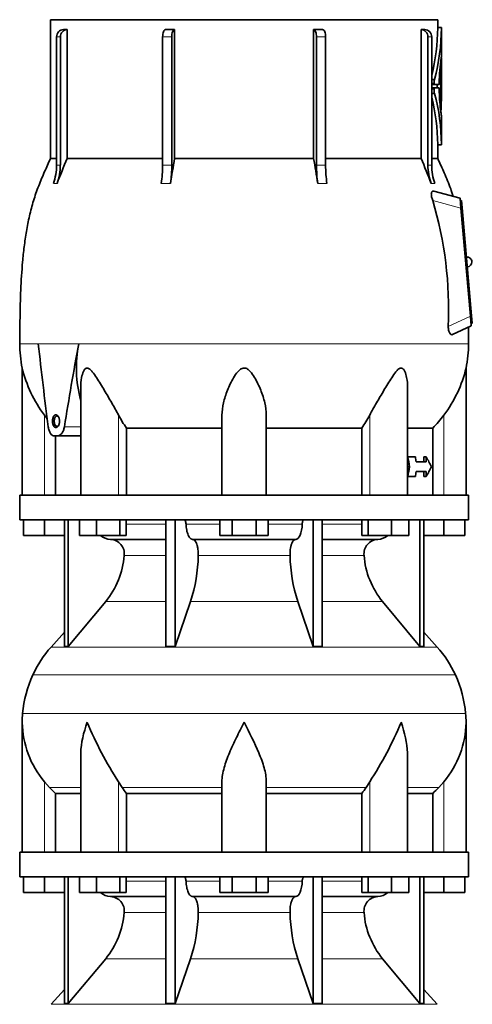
# Model space of a CAD drawing. Header units: millimetres. Extents: x 160 to 756, y -1232 to 1417.
# Tile 15 of 16: x 503 to 687, y 693 to 1093. Entities that reach past the tile are written whole.
import ezdxf

# ---------------------------------------------------------------- set-up
doc = ezdxf.new("R2010")
doc.units = ezdxf.units.MM
doc.layers.add('VSI134_DIFFUSORE', color=7, linetype='Continuous')
doc.layers.add('VSI134_TESTATA', color=7, linetype='Continuous')

# ---------------------------------------------------------------- blocks, each defined once
blk = doc.blocks.new('SE3')
at = {"layer": 'VSI134_DIFFUSORE', "color": 7, "linetype": 'Continuous', "lineweight": 35}
for p, q in [((685.06, 899.68), (503.06, 899.68)), ((503.06, 899.68), (503.06, 889.68)), ((685.06, 889.68), (685.06, 899.68)), ((503.06, 889.68), (685.06, 889.68)), ((504.56, 883.28), (504.56, 889.68)), ((504.56, 883.28), (504.56, 889.68)), ((513.06, 883.28), (513.06, 889.68)), ((521.23, 889.68), (521.23, 838.23)), ((522.76, 889.68), (522.76, 838.23)), ((527.3, 883.28), (527.3, 889.68)), ((534.24, 883.28), (534.24, 889.68)), ((543.72, 883.28), (543.72, 889.68)), ((546.26, 883.28), (546.26, 889.68)), ((562.36, 889.68), (562.36, 838.23)), ((566.06, 889.68), (566.06, 838.23)), ((584.24, 883.28), (584.24, 889.68)), ((589.15, 883.28), (589.15, 889.68)), ((598.97, 883.28), (598.97, 889.68)), ((603.87, 883.28), (603.87, 889.68)), ((622.06, 889.68), (622.06, 838.23)), ((625.75, 889.68), (625.75, 838.23)), ((641.85, 883.28), (641.85, 889.68)), ((644.39, 883.28), (644.39, 889.68)), ((653.87, 883.28), (653.87, 889.68)), ((660.81, 883.28), (660.81, 889.68)), ((665.36, 889.68), (665.36, 838.23)), ((666.89, 889.68), (666.89, 838.23)), ((675.06, 883.28), (675.06, 889.68)), ((683.56, 883.28), (683.56, 889.68)), ((513.06, 883.28), (504.56, 883.28)), ((521.23, 883.28), (513.06, 883.28)), ((534.24, 883.28), (527.3, 883.28)), ((543.72, 883.28), (534.24, 883.28)), ((539.88, 881.68), (562.36, 881.68)), ((546.26, 883.28), (543.72, 883.28)), ((573.15, 881.68), (614.97, 881.68)), ((589.15, 883.28), (584.24, 883.28)), ((598.97, 883.28), (589.15, 883.28)), ((603.87, 883.28), (598.97, 883.28)), ((625.75, 881.68), (648.23, 881.68)), ((644.39, 883.28), (641.85, 883.28)), ((653.87, 883.28), (644.39, 883.28)), ((660.81, 883.28), (653.87, 883.28)), ((675.06, 883.28), (666.89, 883.28)), ((683.56, 883.28), (675.06, 883.28)), ((522.76, 838.23), (537.92, 856.44)), ((566.06, 838.23), (572.33, 856.44)), ((615.78, 856.44), (622.06, 838.23)), ((650.2, 856.44), (665.36, 838.23)), ((521.23, 844), (515.76, 837.93)), ((672.36, 837.93), (666.89, 844)), ((521.23, 838.23), (522.76, 838.23)), ((562.36, 838.23), (566.06, 838.23)), ((622.06, 838.23), (625.75, 838.23)), ((665.36, 838.23), (666.89, 838.23)), ((504.06, 807.42), (504.06, 754.68)), ((684.06, 754.68), (684.06, 807.42)), ((527.78, 794.04), (527.78, 754.68)), ((660.33, 754.68), (660.33, 794.04)), ((515.07, 780.98), (513.06, 783.28)), ((544.57, 780.98), (543.15, 783.28)), ((585.06, 754.68), (585.06, 783.28)), ((603.06, 754.68), (603.06, 783.28)), ((644.97, 783.28), (643.55, 780.98)), ((675.06, 783.28), (673.05, 780.98)), ((517.59, 778.54), (527.78, 778.54)), ((517.59, 754.68), (517.59, 778.54)), ((546.35, 778.54), (585.06, 778.54)), ((546.35, 754.68), (546.35, 778.54)), ((603.06, 778.54), (641.77, 778.54)), ((641.77, 778.54), (641.77, 754.68)), ((660.33, 778.54), (670.53, 778.54)), ((670.53, 778.54), (670.53, 754.68)), ((685.06, 754.68), (503.06, 754.68)), ((503.06, 754.68), (503.06, 744.68)), ((685.06, 744.68), (685.06, 754.68)), ((503.06, 744.68), (685.06, 744.68)), ((504.56, 738.28), (504.56, 744.68)), ((504.56, 738.28), (504.56, 744.68)), ((513.06, 738.28), (513.06, 744.68)), ((521.23, 744.68), (521.23, 693.23)), ((522.76, 744.68), (522.76, 693.23)), ((527.3, 738.28), (527.3, 744.68)), ((534.24, 738.28), (534.24, 744.68)), ((543.72, 738.28), (543.72, 744.68)), ((546.26, 738.28), (546.26, 744.68)), ((562.36, 744.68), (562.36, 693.23)), ((566.06, 744.68), (566.06, 693.23)), ((584.24, 738.28), (584.24, 744.68)), ((589.15, 738.28), (589.15, 744.68)), ((598.97, 738.28), (598.97, 744.68)), ((603.87, 738.28), (603.87, 744.68)), ((622.06, 744.68), (622.06, 693.23)), ((625.75, 744.68), (625.75, 693.23)), ((641.85, 738.28), (641.85, 744.68)), ((644.39, 738.28), (644.39, 744.68)), ((653.87, 738.28), (653.87, 744.68)), ((660.81, 738.28), (660.81, 744.68)), ((665.36, 744.68), (665.36, 693.23)), ((666.89, 744.68), (666.89, 693.23)), ((675.06, 738.28), (675.06, 744.68)), ((683.56, 738.28), (683.56, 744.68)), ((513.06, 738.28), (504.56, 738.28)), ((521.23, 738.28), (513.06, 738.28)), ((534.24, 738.28), (527.3, 738.28)), ((543.72, 738.28), (534.24, 738.28)), ((539.88, 736.68), (562.36, 736.68)), ((546.26, 738.28), (543.72, 738.28)), ((573.15, 736.68), (614.97, 736.68)), ((589.15, 738.28), (584.24, 738.28)), ((598.97, 738.28), (589.15, 738.28)), ((603.87, 738.28), (598.97, 738.28)), ((625.75, 736.68), (648.23, 736.68)), ((644.39, 738.28), (641.85, 738.28)), ((653.87, 738.28), (644.39, 738.28)), ((660.81, 738.28), (653.87, 738.28)), ((675.06, 738.28), (666.89, 738.28)), ((683.56, 738.28), (675.06, 738.28)), ((522.76, 693.23), (537.92, 711.44)), ((566.06, 693.23), (572.33, 711.44)), ((615.78, 711.44), (622.06, 693.23)), ((650.2, 711.44), (665.36, 693.23)), ((521.23, 699), (515.76, 692.93)), ((672.36, 692.93), (666.89, 699)), ((521.23, 693.23), (522.76, 693.23)), ((562.36, 693.23), (566.06, 693.23)), ((622.06, 693.23), (625.75, 693.23)), ((665.36, 693.23), (666.89, 693.23))]:
    blk.add_line(p, q, dxfattribs=at)
at = {"layer": 'VSI134_DIFFUSORE', "color": 4, "linetype": 'Continuous', "lineweight": 9}
for p, q in [((546.26, 887.91), (562.36, 887.91)), ((570.49, 887.91), (584.24, 887.91)), ((603.87, 887.91), (617.63, 887.91)), ((625.75, 887.91), (641.85, 887.91)), ((562.36, 875.14), (545.43, 875.14)), ((612.67, 875.14), (575.45, 875.14)), ((642.69, 875.14), (625.75, 875.14)), ((537.92, 856.44), (562.36, 856.44)), ((572.33, 856.44), (615.78, 856.44)), ((625.75, 856.44), (650.2, 856.44)), ((515.76, 837.93), (672.36, 837.93)), ((679.73, 826.67), (508.39, 826.67)), ((504.23, 811.04), (683.89, 811.04)), ((513.06, 754.68), (513.06, 783.28)), ((527.78, 780.98), (515.07, 780.98)), ((543.15, 754.68), (543.15, 783.28)), ((585.06, 780.98), (544.57, 780.98)), ((603.06, 780.98), (643.55, 780.98)), ((644.97, 754.68), (644.97, 783.28)), ((660.33, 780.98), (673.05, 780.98)), ((675.06, 754.68), (675.06, 783.28)), ((546.26, 742.91), (562.36, 742.91)), ((570.49, 742.91), (584.24, 742.91)), ((603.87, 742.91), (617.63, 742.91)), ((625.75, 742.91), (641.85, 742.91)), ((562.36, 730.14), (545.43, 730.14)), ((612.67, 730.14), (575.45, 730.14)), ((642.69, 730.14), (625.75, 730.14)), ((537.92, 711.44), (562.36, 711.44)), ((572.33, 711.44), (615.78, 711.44)), ((625.75, 711.44), (650.2, 711.44)), ((515.76, 692.93), (672.36, 692.93))]:
    blk.add_line(p, q, dxfattribs=at)
at = {"layer": 'VSI134_DIFFUSORE', "color": 7, "linetype": 'Continuous', "lineweight": 35}
for centre, radius, start, end in [((540.12, 888.36), 6.68, 229.5852, 268.0094), ((539.6, 875.82), 5.87, 353.3223, 87.2173), ((648.5, 875.84), 5.85, 92.5772, 186.8833), ((648, 888.36), 6.68, 271.9979, 310.3729), ((512.13, 877.66), 33.4, 320.5472, 355.6594), ((510.49, 876.34), 64.97, 342.1602, 358.9354), ((679.13, 876.59), 66.48, 181.2569, 197.6475), ((676.1, 877.71), 33.51, 184.3996, 219.3938), ((548.46, 808.48), 44, 138, 155.5912), ((639.66, 808.48), 44, 24.4088, 42), ((553.01, 806.42), 49, 155.5912, 174.5826), ((635.1, 806.42), 49, 5.4174, 24.4088), ((542.56, 807.41), 38.5, 174.5826, 180.0014), ((645.56, 807.41), 38.5, 359.9671, 5.4174), ((542.75, 808.09), 38.7, 181.0158, 219.8906), ((668.74, 864.94), 149.81, 202.5842, 213.0334), ((519.38, 864.94), 149.81, 326.9666, 337.4158), ((645.37, 808.09), 38.7, 320.1094, 358.9842), ((577.68, 803.2), 39.88, 213.8582, 218.2062), ((610.43, 803.2), 39.88, 321.7938, 326.1418), ((540.12, 743.36), 6.68, 229.5852, 268.0094), ((539.6, 730.82), 5.87, 353.3223, 87.2173), ((648.5, 730.84), 5.85, 92.5772, 186.8833), ((648, 743.36), 6.68, 271.9979, 310.3729), ((512.13, 732.66), 33.4, 320.5472, 355.6594), ((510.49, 731.34), 64.97, 342.1602, 358.9354), ((679.13, 731.59), 66.48, 181.2569, 197.6475), ((676.1, 732.71), 33.51, 184.3996, 219.3938)]:
    blk.add_arc(centre, radius, start, end, dxfattribs=at)
for points, knots in [([(569.72, 889.68), (569.77, 889.68), (569.82, 889.67), (569.91, 889.63), (569.95, 889.6), (570.08, 889.47), (570.17, 889.34), (570.3, 889.01), (570.36, 888.82), (570.45, 888.39), (570.47, 888.15), (570.49, 887.91)], [0, 0, 0, 0, 0.125, 0.125, 0.25, 0.25, 0.5, 0.5, 0.75, 0.75, 1, 1, 1, 1]), ([(573.15, 881.68), (572.99, 881.68), (572.82, 881.72), (572.58, 881.84), (572.5, 881.89), (572.35, 882), (572.27, 882.07), (572.04, 882.29), (571.9, 882.48), (571.62, 882.93), (571.48, 883.18), (571.24, 883.74), (571.13, 884.06), (570.93, 884.73), (570.84, 885.09), (570.69, 885.84), (570.63, 886.24), (570.54, 887.06), (570.5, 887.48), (570.49, 887.91)], [0, 0, 0, 0, 0.125, 0.125, 0.1875, 0.1875, 0.25, 0.25, 0.375, 0.375, 0.5, 0.5, 0.625, 0.625, 0.75, 0.75, 0.875, 0.875, 1, 1, 1, 1]), ([(617.63, 887.91), (617.56, 886.2), (617.24, 884.6), (616.27, 882.33), (615.62, 881.68), (614.97, 881.68)], [0, 0, 0, 0, 0.5, 0.5, 1, 1, 1, 1]), ([(617.63, 887.91), (617.64, 888.15), (617.67, 888.38), (617.73, 888.71), (617.76, 888.81), (617.81, 889), (617.85, 889.09), (617.92, 889.26), (617.95, 889.33), (618.03, 889.45), (618.07, 889.51), (618.16, 889.6), (618.21, 889.63), (618.3, 889.67), (618.34, 889.68), (618.39, 889.68)], [0, 0, 0, 0, 0.25, 0.25, 0.375, 0.375, 0.5, 0.5, 0.625, 0.625, 0.75, 0.75, 0.875, 0.875, 1, 1, 1, 1]), ([(573.15, 881.68), (573.23, 881.68), (573.31, 881.67), (573.47, 881.63), (573.55, 881.6), (573.78, 881.47), (573.93, 881.34), (574.22, 881), (574.36, 880.8), (574.56, 880.44), (574.62, 880.31), (574.74, 880.03), (574.8, 879.88), (574.96, 879.42), (575.05, 879.09), (575.17, 878.55), (575.21, 878.37), (575.28, 877.99), (575.31, 877.8), (575.38, 877.21), (575.42, 876.8), (575.46, 875.97), (575.46, 875.55), (575.45, 875.14)], [0, 0, 0, 0, 0.0625, 0.0625, 0.125, 0.125, 0.25, 0.25, 0.375, 0.375, 0.4375, 0.4375, 0.5, 0.5, 0.625, 0.625, 0.6875, 0.6875, 0.75, 0.75, 0.875, 0.875, 1, 1, 1, 1]), ([(612.67, 875.14), (612.66, 875.55), (612.66, 875.97), (612.69, 876.59), (612.7, 876.79), (612.74, 877.2), (612.76, 877.4), (612.83, 877.99), (612.9, 878.37), (613.02, 878.91), (613.07, 879.08), (613.16, 879.42), (613.26, 879.74), (613.38, 880.03), (613.5, 880.3), (613.56, 880.44), (613.75, 880.8), (613.89, 881.01), (614.18, 881.34), (614.34, 881.47), (614.65, 881.64), (614.81, 881.68), (614.97, 881.68)], [0, 0, 0, 0, 0.125, 0.125, 0.1875, 0.1875, 0.25, 0.25, 0.375, 0.375, 0.4375, 0.4375, 0.5, 0.5625, 0.5625, 0.625, 0.625, 0.75, 0.75, 0.875, 0.875, 1, 1, 1, 1]), ([(527.78, 794.03), (527.78, 794.35), (527.79, 794.68), (527.94, 799.05), (528.92, 803.26), (530.42, 807.41)], [0.4601729, 0.4601729, 0.4601729, 0.4601729, 0.5, 0.5, 1, 1, 1, 1]), ([(585.06, 783.28), (585.06, 785.11), (585.42, 787.05), (586.52, 790.99), (587.26, 793), (588.98, 797.1), (589.93, 799.14), (591.44, 802.22), (591.95, 803.25), (592.99, 805.32), (593.53, 806.38), (594.06, 807.41)], [0, 0, 0, 0, 0.25, 0.25, 0.5, 0.5, 0.75, 0.75, 0.875, 0.875, 1, 1, 1, 1]), ([(603.06, 783.28), (603.06, 785.11), (602.71, 787.01), (601.61, 790.97), (600.86, 792.98), (598.32, 799.05), (596.17, 803.26), (594.06, 807.41)], [0, 0, 0, 0, 0.25, 0.25, 0.5, 0.5, 1, 1, 1, 1]), ([(660.33, 794.03), (660.33, 794.35), (660.33, 794.68), (660.18, 799.05), (659.19, 803.26), (657.7, 807.41)], [0.4601729, 0.4601729, 0.4601729, 0.4601729, 0.5, 0.5, 1, 1, 1, 1]), ([(569.72, 744.68), (569.77, 744.68), (569.82, 744.67), (569.91, 744.63), (569.95, 744.6), (570.08, 744.47), (570.17, 744.34), (570.3, 744.01), (570.36, 743.82), (570.45, 743.39), (570.47, 743.15), (570.49, 742.91)], [0, 0, 0, 0, 0.125, 0.125, 0.25, 0.25, 0.5, 0.5, 0.75, 0.75, 1, 1, 1, 1]), ([(617.63, 742.91), (617.64, 743.15), (617.67, 743.38), (617.73, 743.71), (617.76, 743.81), (617.81, 744), (617.85, 744.09), (617.92, 744.26), (617.95, 744.33), (618.03, 744.45), (618.07, 744.51), (618.16, 744.6), (618.21, 744.63), (618.3, 744.67), (618.34, 744.68), (618.39, 744.68)], [0, 0, 0, 0, 0.25, 0.25, 0.375, 0.375, 0.5, 0.5, 0.625, 0.625, 0.75, 0.75, 0.875, 0.875, 1, 1, 1, 1]), ([(573.15, 736.68), (572.99, 736.68), (572.82, 736.72), (572.58, 736.84), (572.5, 736.89), (572.35, 737), (572.27, 737.07), (572.04, 737.29), (571.9, 737.48), (571.62, 737.93), (571.48, 738.18), (571.24, 738.74), (571.13, 739.06), (570.93, 739.73), (570.84, 740.09), (570.69, 740.84), (570.63, 741.24), (570.54, 742.06), (570.5, 742.48), (570.49, 742.91)], [0, 0, 0, 0, 0.125, 0.125, 0.1875, 0.1875, 0.25, 0.25, 0.375, 0.375, 0.5, 0.5, 0.625, 0.625, 0.75, 0.75, 0.875, 0.875, 1, 1, 1, 1]), ([(617.63, 742.91), (617.56, 741.2), (617.24, 739.6), (616.27, 737.33), (615.62, 736.68), (614.97, 736.68)], [0, 0, 0, 0, 0.5, 0.5, 1, 1, 1, 1]), ([(573.15, 736.68), (573.23, 736.68), (573.31, 736.67), (573.47, 736.63), (573.55, 736.6), (573.78, 736.47), (573.93, 736.34), (574.22, 736), (574.36, 735.8), (574.56, 735.44), (574.62, 735.31), (574.74, 735.03), (574.8, 734.88), (574.96, 734.42), (575.05, 734.09), (575.17, 733.55), (575.21, 733.37), (575.28, 732.99), (575.31, 732.8), (575.38, 732.21), (575.42, 731.8), (575.46, 730.97), (575.46, 730.55), (575.45, 730.14)], [0, 0, 0, 0, 0.0625, 0.0625, 0.125, 0.125, 0.25, 0.25, 0.375, 0.375, 0.4375, 0.4375, 0.5, 0.5, 0.625, 0.625, 0.6875, 0.6875, 0.75, 0.75, 0.875, 0.875, 1, 1, 1, 1]), ([(612.67, 730.14), (612.66, 730.55), (612.66, 730.97), (612.69, 731.59), (612.7, 731.79), (612.74, 732.2), (612.76, 732.4), (612.83, 732.99), (612.9, 733.37), (613.02, 733.91), (613.07, 734.08), (613.16, 734.42), (613.26, 734.74), (613.38, 735.03), (613.5, 735.3), (613.56, 735.44), (613.75, 735.8), (613.89, 736.01), (614.18, 736.34), (614.34, 736.47), (614.65, 736.64), (614.81, 736.68), (614.97, 736.68)], [0, 0, 0, 0, 0.125, 0.125, 0.1875, 0.1875, 0.25, 0.25, 0.375, 0.375, 0.4375, 0.4375, 0.5, 0.5625, 0.5625, 0.625, 0.625, 0.75, 0.75, 0.875, 0.875, 1, 1, 1, 1])]:
    blk.add_open_spline(points, degree=3, knots=knots, dxfattribs=at)
for points in [[(517.59, 778.54), (516.71, 779.32), (515.88, 780.14), (515.07, 780.98)], [(673.05, 780.98), (672.24, 780.14), (671.4, 779.32), (670.53, 778.54)]]:
    blk.add_open_spline(points, degree=3, dxfattribs=at)
at = {"layer": 'VSI134_TESTATA', "color": 7, "linetype": 'Continuous', "lineweight": 35}
for p, q in [((672.56, 1092.68), (515.56, 1092.68)), ((515.56, 1092.68), (515.56, 1036.34)), ((672.56, 1089.47), (672.56, 1092.68)), ((520.79, 1088.68), (522.32, 1088.68)), ((522.32, 1088.68), (522.32, 1036.34)), ((565.87, 1088.68), (565.87, 1036.34)), ((622.24, 1036.34), (622.24, 1088.68)), ((665.79, 1036.34), (665.79, 1088.68)), ((674.08, 1089.47), (672.56, 1089.47)), ((674.06, 1077.61), (674.06, 1089.47)), ((518, 1033.57), (518, 1085.68)), ((519.53, 1085.68), (519.53, 1033.57)), ((561.02, 1033.57), (561.02, 1085.68)), ((564.72, 1085.68), (564.72, 1033.57)), ((623.4, 1033.57), (623.4, 1085.68)), ((627.09, 1085.68), (627.09, 1033.57)), ((668.59, 1033.57), (668.59, 1085.68)), ((670.12, 1085.68), (670.12, 1033.57)), ((674.06, 1077.25), (673.96, 1077.25)), ((674.06, 1077.25), (674.06, 1077.25)), ((674.06, 1061.47), (674.06, 1077.25)), ((673.8, 1056.51), (673.8, 1072.26)), ((674.06, 1061.79), (674.06, 1072.09)), ((670.12, 1068.43), (671.26, 1068.43)), ((673.99, 1069.7), (673.99, 1070.21)), ((674.06, 1070.21), (673.99, 1070.21)), ((674.05, 1067.12), (674.05, 1069.71)), ((671.22, 1066.32), (670.12, 1066.32)), ((671.21, 1065.04), (670.12, 1065.04)), ((671.21, 1065.04), (673.07, 1065.04)), ((673.07, 1066.32), (671.22, 1066.32)), ((672.3, 1066.32), (672.3, 1065.04)), ((673.15, 1067.02), (673.15, 1066.8)), ((673.15, 1064.57), (673.15, 1064.35)), ((673.99, 1057.8), (673.99, 1064.58)), ((670.12, 1062.77), (671.26, 1062.77)), ((674.06, 1041.89), (674.06, 1053.71)), ((672.56, 1036.34), (672.56, 1041.9)), ((672.56, 1041.89), (674.08, 1041.89)), ((518, 1036.34), (515.56, 1036.34)), ((522.32, 1036.34), (561.02, 1036.34)), ((565.87, 1036.34), (622.24, 1036.34)), ((627.09, 1036.34), (665.79, 1036.34)), ((670.12, 1036.34), (672.56, 1036.34)), ((681.63, 1020.18), (671.01, 1023.03)), ((681.98, 1016.19), (681.63, 1020.18)), ((682.22, 1019.24), (681.72, 1019.19)), ((685.82, 972.36), (681.98, 1016.19)), ((682.22, 1019.24), (682.48, 1016.25)), ((682.48, 1016.25), (686.31, 972.41)), ((686.17, 968.38), (685.82, 972.36)), ((686.31, 972.41), (686.58, 969.43)), ((678.62, 964.85), (686.17, 968.38)), ((685.05, 961.1), (684.99, 967.82)), ((686.58, 969.43), (686.08, 969.38)), ((504.06, 951.27), (504.06, 899.68)), ((684.06, 899.68), (684.06, 951.27)), ((527.78, 943.19), (527.78, 899.68)), ((660.33, 899.68), (660.33, 943.19)), ((585.06, 899.68), (585.06, 932.15)), ((603.06, 899.68), (603.06, 932.15)), ((518.38, 923.68), (517.11, 923.68)), ((517.59, 899.68), (517.59, 923.68)), ((518.38, 923.68), (527.78, 923.68)), ((546.35, 926.87), (585.06, 926.87)), ((546.35, 899.68), (546.35, 926.87)), ((603.06, 926.87), (641.77, 926.87)), ((641.77, 926.87), (641.77, 899.68)), ((660.33, 926.87), (670.53, 926.87)), ((670.53, 926.87), (670.53, 899.68)), ((660.33, 915.18), (660.41, 915.18)), ((663.5, 915.18), (660.41, 915.18)), ((667.89, 913.18), (663.83, 913.18)), ((666.96, 913.18), (666.96, 915.18)), ((666.96, 915.18), (667.89, 915.18)), ((667.89, 915.18), (667.89, 913.18)), ((660.33, 911.18), (661.17, 911.18)), ((667.89, 909.18), (663.83, 909.18)), ((666.96, 907.18), (666.96, 909.18)), ((667.89, 909.18), (667.89, 907.18)), ((660.33, 907.18), (660.41, 907.18)), ((663.5, 907.18), (660.41, 907.18)), ((666.96, 907.18), (667.89, 907.18))]:
    blk.add_line(p, q, dxfattribs=at)
at = {"layer": 'VSI134_TESTATA', "color": 4, "linetype": 'Continuous', "lineweight": 9}
for p, q in [((674.06, 1089.32), (672.56, 1089.32)), ((519.53, 1085.68), (518, 1085.68)), ((564.72, 1085.68), (561.02, 1085.68)), ((627.09, 1085.68), (623.4, 1085.68)), ((670.12, 1085.68), (668.59, 1085.68)), ((674.05, 1077.14), (674, 1077.14)), ((673.8, 1072.26), (673.43, 1072.26)), ((673.82, 1072.65), (673.47, 1072.65)), ((674.05, 1072.09), (674.06, 1072.09)), ((674.04, 1070.1), (673.99, 1070.1)), ((671.08, 1066.88), (670.12, 1066.88)), ((671.07, 1064.53), (670.12, 1064.53)), ((674.06, 1061.79), (673.99, 1061.79)), ((674.06, 1061.43), (673.99, 1061.43)), ((673.69, 1056.51), (673.8, 1056.51)), ((674.06, 1042.04), (672.56, 1042.04)), ((517.08, 1026.24), (516.7, 1026.19)), ((517.08, 1026.24), (518.23, 1026.19)), ((561.4, 1026.24), (560.48, 1026.19)), ((561.4, 1026.24), (564.18, 1026.19)), ((624.85, 1026.24), (623.94, 1026.19)), ((624.85, 1026.24), (627.63, 1026.19)), ((670.27, 1026.24), (669.89, 1026.19)), ((670.27, 1026.24), (671.42, 1026.19)), ((681.98, 1016.19), (670.54, 1019.26)), ((682.48, 1016.25), (681.98, 1016.2)), ((676.83, 968.17), (685.82, 972.36)), ((686.31, 972.41), (685.82, 972.37)), ((510.96, 961.11), (503.06, 961.11)), ((510.6, 961.1), (510.96, 961.11)), ((510.96, 961.11), (528.15, 961.11)), ((528.15, 961.1), (526.97, 961.1)), ((528.15, 961.1), (685.06, 961.1)), ((513.06, 899.68), (513.06, 932.15)), ((543.15, 899.68), (543.15, 932.15)), ((644.97, 899.68), (644.97, 932.15)), ((675.06, 899.68), (675.06, 932.15)), ((516.35, 929.68), (517.05, 929.68)), ((521.17, 927.39), (527.78, 927.39))]:
    blk.add_line(p, q, dxfattribs=at)
at = {"layer": 'VSI134_TESTATA', "color": 7, "linetype": 'Continuous', "lineweight": 35}
for centre, radius, start, end in [((666.56, -263.75), 1352.43, 89.96758, 90.03242), ((591.97, 1089.7), 80.59, 345.9095, 359.7321), ((591.91, 1089.7), 82.15, 344.9898, 359.7358), ((679.83, 1089.36), 7.28, 179.1046, 180.2708), ((681.47, 1089.36), 7.42, 179.1214, 180.2657), ((760.89, 1065.06), 87.76, 172.0392, 178.7216), ((676.68, 1077.14), 2.62, 177.5536, 180.0422), ((678.27, 1072.29), 4.47, 175.3857, 180.3363), ((678.35, 1066.86), 7.26, 167.5582, 179.8399), ((682.93, 1070.23), 8.94, 177.7058, 180.1487), ((677.2, 1064.3), 6.14, 177.8102, 194.3701), ((752.36, 1065.8), 79.22, 181.0495, 187.0172), ((682.66, 1064.6), 8.67, 177.5714, 180.174), ((643.09, 1067.07), 30.96, 359.3581, 0.0868), ((593.63, 1041.74), 78.93, 0.2176, 14.2445), ((593.6, 1041.74), 80.46, 0.2159, 15.1552), ((350.35, 1061.54), 323.71, 359.9799, 0.044), ((679.06, 1055.52), 5.22, 175.4684, 184.8086), ((666.81, 1057.75), 7.18, 357.0176, 0.3416), ((701.39, 1058.43), 27.74, 186.9326, 189.8061), ((681.65, 1042.01), 7.6, 179.748, 180.8649), ((728.41, 947.27), 224.52, 156.6256, 159.4185), ((1009.26, 957), 450.42, 169.8554, 171.1641), ((178.86, 957), 450.42, 8.8359, 10.1446), ((459.7, 947.27), 224.52, 20.5815, 23.3744), ((496.47, 1033.56), 21.52, 339.9832, 0.0362), ((498, 1033.56), 21.52, 339.9832, 0.0362), ((511.32, 1033.49), 49.7, 351.5576, 0.096), ((515.01, 1033.49), 49.7, 351.5576, 0.096), ((673.1, 1033.49), 49.7, 179.904, 188.4424), ((676.8, 1033.49), 49.7, 179.904, 188.4424), ((690.11, 1033.56), 21.52, 179.9638, 200.0168), ((691.64, 1033.56), 21.52, 179.9638, 200.0168), ((522.34, 975.08), 154.64, 357.4417, 16.5999), ((684.4, 994.33), 2, 0, 95), ((684.4, 994.33), 2, 275, 0), ((551.92, 961.1), 48.86, 179.997, 191.6158), ((577.37, 951.37), 51.33, 169.0652, 194.946), ((636.2, 961.1), 48.86, 348.3841, 359.9992), ((554.32, 963.25), 51.67, 193.411, 217.0092), ((633.8, 963.25), 51.67, 322.9908, 346.589), ((585.95, 954.47), 48.27, 207.5442, 214.882), ((602.19, 954.46), 48.25, 325.1162, 332.4576)]:
    blk.add_arc(centre, radius, start, end, dxfattribs=at)
at = {"layer": 'VSI134_TESTATA', "color": 4, "linetype": 'Continuous', "lineweight": 9}
for centre, radius, start, end in [((518.76, 1027.71), 5.91, 82.5651, 97.4349), ((562.87, 999.29), 34.33, 86.9151, 93.0849), ((625.25, 999.29), 34.33, 86.9151, 93.0849), ((669.35, 1027.71), 5.91, 82.5651, 97.4349)]:
    blk.add_arc(centre, radius, start, end, dxfattribs=at)
at = {"layer": 'VSI134_TESTATA', "color": 7, "linetype": 'Continuous', "lineweight": 35}
for centre, major_axis, ratio, start_param, end_param in [((520.77, 1085.68), (0, -3), 0.92388, 3.133099, 4.712389), ((522.3, 1085.68), (0, -3), 0.92388, 3.133099, 4.712389), ((562.17, 1085.68), (0, -3), 0.382683, 3.133099, 4.712389), ((565.86, 1085.68), (0, -3), 0.382683, 3.133099, 4.712389), ((622.25, 1085.68), (0, -3), 0.382683, 1.570796, 3.150087), ((625.95, 1085.68), (0, -3), 0.382683, 1.570796, 3.150087), ((665.82, 1085.68), (0, -3), 0.92388, 1.570796, 3.150087), ((667.35, 1085.68), (0, -3), 0.92388, 1.570796, 3.150087), ((594.06, 1077.76), (80, 0), 0.822826, 6.205393, 6.273677), ((536.36, 1073.27), (137.7, 0), 0.647529, 6.253187, 6.27423), ((543.96, 1071.29), (130.1, 0), 0.620738, 6.258543, 6.268388), ((545.12, 1067.42), (128.93, 0), 0.616282, 6.252338, 6.274414), ((594.06, 1061.46), (80, 0), 0.950793, 6.241621, 6.282699), ((558.93, 1059.73), (115.13, 0), 0.553416, -0.059599, -0.03695), ((594.06, 905.02), (-52.11, 339.42), 0.219797, 1.371178, 1.471162), ((594.06, 905.02), (52.11, 339.42), 0.219797, 1.438638, 1.538622), ((68.58, 881.49), (445.66, -468.57), 0.868163, 0.929446, 0.936037), ((54.77, 898.09), (455.99, -479.52), 0.868157, 0.904938, 0.908156), ((594.06, 917.85), (77.41, -20.53), 0.467437, 0.355072, 0.451875), ((68.58, 940.87), (445.65, 468.57), 0.868163, -0.936043, -0.929452), ((54.7, 924.27), (456.13, 479.47), 0.86817, -0.907936, -0.904719), ((594.06, 904.52), (77.41, 20.53), 0.467437, -0.451875, -0.355072)]:
    blk.add_ellipse(centre, major_axis=major_axis, ratio=ratio, start_param=start_param, end_param=end_param, dxfattribs=at)
for points in [[(562.18, 1088.68), (563.4, 1088.68), (564.63, 1088.68), (565.87, 1088.68)], [(622.24, 1088.68), (623.49, 1088.68), (624.72, 1088.68), (625.94, 1088.68)], [(672.56, 1041.89), (672.56, 1041.89), (672.56, 1041.95), (672.56, 1042.04)], [(514.21, 930.66), (513.82, 931.15), (513.43, 931.65), (513.06, 932.15)], [(675.06, 932.15), (673.66, 930.27), (672.15, 928.51), (670.53, 926.87)]]:
    blk.add_open_spline(points, degree=3, dxfattribs=at)
for points, knots in [([(674.06, 1077.66), (674.06, 1077.66), (674.05, 1077.64), (674.04, 1077.59), (674.03, 1077.5), (674.01, 1077.38), (673.99, 1077.27), (673.98, 1077.21)], [0.6502249, 0.6502249, 0.6502249, 0.6502249, 0.7175421, 0.7882055, 0.8589882, 0.9296666, 1, 1, 1, 1]), ([(674, 1077.31), (674, 1077.32), (674, 1077.34), (674.01, 1077.37), (674.02, 1077.41), (674.02, 1077.45), (674.03, 1077.47), (674.03, 1077.49)], [0.35528944, 0.35528944, 0.35528944, 0.35528944, 0.36068975, 0.38115758, 0.40116308, 0.42070184, 0.43976949, 0.43976949, 0.43976949, 0.43976949]), ([(674.05, 1072.47), (674.05, 1072.53), (674.05, 1072.57), (674.06, 1072.6), (674.06, 1072.58), (674.06, 1072.5), (674.06, 1072.44), (674.06, 1072.28), (674.06, 1072.18), (674.06, 1072.09)], [0, 0, 0, 0, 0.25, 0.25, 0.5, 0.5, 0.75, 0.75, 1, 1, 1, 1]), ([(674.02, 1069.3), (674.02, 1069.24), (674.01, 1069.21), (674.01, 1069.19), (674, 1069.2), (674, 1069.29), (673.99, 1069.35), (673.99, 1069.51), (673.99, 1069.6), (673.99, 1069.7)], [0, 0, 0, 0, 0.25, 0.25, 0.5, 0.5, 0.75, 0.75, 1, 1, 1, 1]), ([(674.05, 1069.71), (674.05, 1069.8), (674.05, 1069.89), (674.05, 1070.05), (674.05, 1070.12), (674.05, 1070.2), (674.05, 1070.21), (674.05, 1070.19), (674.04, 1070.16), (674.04, 1070.1)], [0, 0, 0, 0, 0.25, 0.25, 0.5, 0.5, 0.75, 0.75, 1, 1, 1, 1]), ([(671.21, 1065.04), (671.17, 1065.04), (671.14, 1064.99), (671.09, 1064.8), (671.07, 1064.67), (671.07, 1064.53)], [0, 0, 0, 0, 0.5, 0.5, 1, 1, 1, 1]), ([(671.08, 1066.88), (671.08, 1066.74), (671.09, 1066.59), (671.15, 1066.38), (671.18, 1066.32), (671.22, 1066.32)], [0, 0, 0, 0, 0.5, 0.5, 1, 1, 1, 1]), ([(673.07, 1066.32), (673.09, 1066.32), (673.11, 1066.37), (673.14, 1066.55), (673.15, 1066.67), (673.15, 1066.8)], [0, 0, 0, 0, 0.5, 0.5, 1, 1, 1, 1]), ([(673.15, 1064.57), (673.15, 1064.7), (673.14, 1064.82), (673.11, 1064.99), (673.09, 1065.04), (673.07, 1065.04)], [0, 0, 0, 0, 0.5, 0.5, 1, 1, 1, 1]), ([(673.8, 1056.51), (673.8, 1056.42), (673.8, 1056.33), (673.79, 1056.17), (673.79, 1056.11), (673.77, 1056.02), (673.76, 1056.01), (673.75, 1056.03), (673.74, 1056.06), (673.73, 1056.12)], [0, 0, 0, 0, 0.25, 0.25, 0.5, 0.5, 0.75, 0.75, 1, 1, 1, 1]), ([(515.57, 1036.36), (514.67, 1034.41), (513.12, 1031), (510.66, 1025.19), (508.57, 1019.2), (506.94, 1013.02), (505.73, 1006.78), (504.83, 1000.54), (504.01, 992.6), (503.43, 983.02), (503.15, 971.72), (503.09, 964.97), (503.07, 961.11)], [0, 0, 0, 0, 0.075678, 0.157529, 0.240535, 0.323551, 0.406037, 0.487715, 0.568835, 0.716682, 0.863362, 1, 1, 1, 1]), ([(678.84, 1020.92), (678.48, 1022.06), (677.52, 1025.09), (675.23, 1030.46), (673.54, 1034.21), (672.55, 1036.36)], [0, 0, 0, 0, 0.195949, 0.613054, 1, 1, 1, 1]), ([(670.54, 1019.26), (670.44, 1019.51), (670.36, 1019.77), (670.2, 1020.29), (670.14, 1020.56), (670.03, 1021.07), (670, 1021.32), (669.96, 1021.78), (669.97, 1021.99), (670, 1022.27), (670.02, 1022.36), (670.07, 1022.52), (670.09, 1022.59), (670.16, 1022.72), (670.19, 1022.78), (670.27, 1022.87), (670.31, 1022.91), (670.45, 1023.01), (670.55, 1023.05), (670.77, 1023.07), (670.88, 1023.06), (671.01, 1023.03)], [0, 0, 0, 0, 0.125, 0.125, 0.25, 0.25, 0.375, 0.375, 0.5, 0.5, 0.5625, 0.5625, 0.625, 0.625, 0.6875, 0.6875, 0.75, 0.75, 0.875, 0.875, 1, 1, 1, 1]), ([(678.62, 964.85), (678.42, 964.76), (678.22, 964.75), (677.91, 964.88), (677.81, 964.95), (677.61, 965.14), (677.52, 965.27), (677.34, 965.57), (677.25, 965.74), (677.11, 966.15), (677.04, 966.37), (676.94, 966.85), (676.9, 967.11), (676.85, 967.63), (676.83, 967.9), (676.83, 968.17)], [0, 0, 0, 0, 0.25, 0.25, 0.375, 0.375, 0.5, 0.5, 0.625, 0.625, 0.75, 0.75, 0.875, 0.875, 1, 1, 1, 1]), ([(527.78, 943.19), (527.78, 944.62), (527.9, 946.04), (528.34, 948.27), (528.57, 949.09), (529.07, 950.19), (529.27, 950.54), (529.77, 951.09), (530.1, 951.28), (530.82, 951.25), (531.2, 951.04), (531.89, 950.47), (532.2, 950.12), (533.11, 949), (533.66, 948.18), (535.28, 945.69), (536.33, 943.95), (538.38, 940.52), (539.39, 938.82), (541.34, 935.45), (542.3, 933.76), (543.15, 932.15)], [0.2714706, 0.2714706, 0.2714706, 0.2714706, 0.375, 0.375, 0.4375, 0.4375, 0.46875, 0.46875, 0.5, 0.5, 0.53125, 0.53125, 0.5625, 0.5625, 0.625, 0.625, 0.75, 0.75, 0.875, 0.875, 1, 1, 1, 1]), ([(603.06, 932.15), (603.06, 933.79), (602.82, 935.45), (602.03, 938.85), (601.47, 940.59), (600.09, 944.03), (599.29, 945.76), (597.77, 948.27), (597.22, 949.1), (596.22, 950.2), (595.85, 950.55), (595, 951.1), (594.5, 951.28), (593.48, 951.25), (593, 951.04), (592.17, 950.46), (591.81, 950.11), (590.83, 949), (590.28, 948.17), (588.79, 945.69), (587.99, 943.97), (586.62, 940.51), (586.07, 938.81), (585.29, 935.45), (585.06, 933.77), (585.06, 932.15)], [0, 0, 0, 0, 0.125, 0.125, 0.25, 0.25, 0.375, 0.375, 0.4375, 0.4375, 0.46875, 0.46875, 0.5, 0.5, 0.53125, 0.53125, 0.5625, 0.5625, 0.625, 0.625, 0.75, 0.75, 0.875, 0.875, 1, 1, 1, 1]), ([(660.33, 943.19), (660.34, 944.62), (660.22, 946.04), (659.77, 948.27), (659.55, 949.1), (659.04, 950.2), (658.85, 950.55), (658.34, 951.1), (658.01, 951.28), (657.29, 951.25), (656.91, 951.04), (656.22, 950.46), (655.91, 950.11), (655.01, 949), (654.45, 948.17), (652.83, 945.69), (651.8, 943.97), (649.73, 940.51), (648.72, 938.81), (646.77, 935.45), (645.82, 933.77), (644.97, 932.15)], [0.2712662, 0.2712662, 0.2712662, 0.2712662, 0.375, 0.375, 0.4375, 0.4375, 0.46875, 0.46875, 0.5, 0.5, 0.53125, 0.53125, 0.5625, 0.5625, 0.625, 0.625, 0.75, 0.75, 0.875, 0.875, 1, 1, 1, 1]), ([(516.35, 929.68), (516.35, 929.73), (516.35, 929.81), (516.35, 929.94), (516.36, 930.06), (516.38, 930.23), (516.4, 930.44), (516.46, 930.76), (516.57, 931.14), (516.74, 931.54), (516.95, 931.86), (517.2, 932.1), (517.47, 932.25), (517.75, 932.3), (518.03, 932.25), (518.3, 932.09), (518.56, 931.85), (518.74, 931.57), (518.87, 931.31), (518.96, 931.1), (519.03, 930.88), (519.1, 930.62), (519.15, 930.34), (519.19, 930.01), (519.19, 929.79), (519.19, 929.68)], [0, 0, 0, 0, 0.015529, 0.031061, 0.046634, 0.062286, 0.093574, 0.124778, 0.187255, 0.249886, 0.312707, 0.375618, 0.438647, 0.501816, 0.564875, 0.627704, 0.690659, 0.753928, 0.785507, 0.817229, 0.848504, 0.879754, 0.91981, 0.95967, 1, 1, 1, 1]), ([(517.05, 929.68), (517.05, 929.93), (517.09, 930.42), (517.28, 931.06), (517.58, 931.54), (517.96, 931.8), (518.37, 931.79), (518.65, 931.6), (518.78, 931.45), (518.8, 931.43)], [0, 0, 0, 0, 0.1111111, 0.2222222, 0.3333333, 0.4444444, 0.5555556, 0.6666667, 0.6848016, 0.6848016, 0.6848016, 0.6848016]), ([(519.19, 929.68), (519.19, 929.64), (519.19, 929.56), (519.19, 929.43), (519.18, 929.3), (519.16, 929.13), (519.13, 928.93), (519.07, 928.61), (518.95, 928.23), (518.77, 927.83), (518.54, 927.5), (518.29, 927.26), (518.01, 927.11), (517.73, 927.07), (517.45, 927.12), (517.18, 927.27), (516.94, 927.52), (516.77, 927.8), (516.64, 928.06), (516.56, 928.27), (516.5, 928.49), (516.44, 928.74), (516.39, 929.03), (516.35, 929.35), (516.35, 929.57), (516.35, 929.68)], [0, 0, 0, 0, 0.015529, 0.031061, 0.046634, 0.062286, 0.093574, 0.124778, 0.187254, 0.249885, 0.312705, 0.375618, 0.438648, 0.501817, 0.564876, 0.627705, 0.690661, 0.753931, 0.78551, 0.817232, 0.848506, 0.879756, 0.919811, 0.959671, 1, 1, 1, 1]), ([(518.8, 927.93), (518.78, 927.91), (518.64, 927.76), (518.36, 927.57), (517.95, 927.58), (517.57, 927.84), (517.27, 928.33), (517.08, 928.99), (517.05, 929.45), (517.05, 929.68)], [0.3134508, 0.3134508, 0.3134508, 0.3134508, 0.3333333, 0.4444444, 0.5555556, 0.6666667, 0.7777778, 0.8888889, 1, 1, 1, 1]), ([(517.11, 923.68), (516.82, 923.68), (516.54, 923.77), (515.99, 924.13), (515.75, 924.38), (515.42, 924.88), (515.32, 925.07), (515.13, 925.46), (515.05, 925.68), (514.9, 926.13), (514.83, 926.37), (514.72, 926.87), (514.68, 927.12), (514.64, 927.39)], [0, 0, 0, 0, 0.25, 0.25, 0.5, 0.5, 0.625, 0.625, 0.75, 0.75, 0.875, 0.875, 1, 1, 1, 1]), ([(521.17, 927.39), (521.13, 927.13), (521.07, 926.87), (520.94, 926.37), (520.86, 926.13), (520.68, 925.68), (520.58, 925.46), (520.36, 925.07), (520.24, 924.88), (519.99, 924.55), (519.85, 924.4), (519.58, 924.15), (519.43, 924.04), (519.14, 923.86), (518.99, 923.8), (518.68, 923.71), (518.53, 923.68), (518.38, 923.68)], [0, 0, 0, 0, 0.125, 0.125, 0.25, 0.25, 0.375, 0.375, 0.5, 0.5, 0.625, 0.625, 0.75, 0.75, 0.875, 0.875, 1, 1, 1, 1])]:
    blk.add_open_spline(points, degree=3, knots=knots, dxfattribs=at)

msp = doc.modelspace()

# ---------------------------------------------------------------- block references
msp.add_blockref('SE3', (0, 0))

doc.saveas('drawing.dxf')
